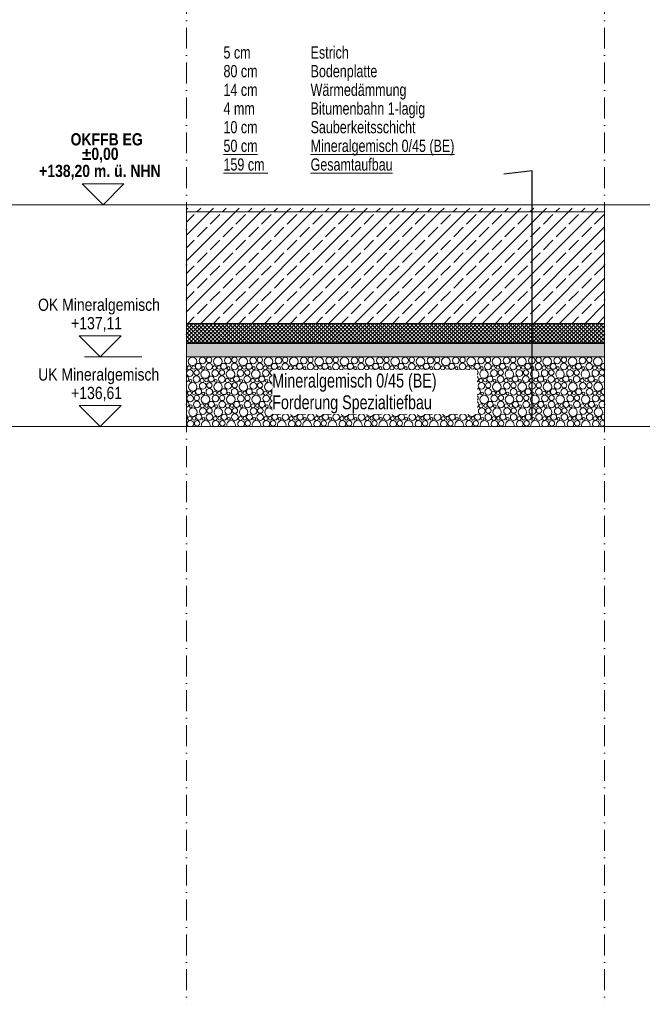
# Model space of a CAD drawing. Header units: metres. Extents: x -177922 to 5550634, y -507967 to 368279.
# Tile 120 of 125: x 5533269 to 5537737, y 354759 to 361820. Entities that reach past the tile are written whole.
import ezdxf

# ---------------------------------------------------------------- set-up
doc = ezdxf.new("R2010")
doc.units = ezdxf.units.M
doc.header["$LTSCALE"] = 0.05
doc.linetypes.add('Kanal', pattern=[5000, 3000, -1000, 0, -1000])
doc.linetypes.add('Wipeout_Contour', pattern=[20000, 0, -20000])
for name, color, linetype in [('A_1_Bauteilschraffuren', 7, 'Continuous'), ('A_1_Schraffuren', 7, 'Continuous'), ('A_4_Bemaßung_Höhen_100', 7, 'Continuous'), ('A_6_BE_Linien', 7, 'Continuous'), ('A_6_BE_Text', 7, 'Continuous')]:
    doc.layers.add(name, color=color, linetype=linetype)
doc.styles.add('ERSTELLTER_STIL_1', font='txt')
doc.styles.add('ERSTELLTER_STIL_6', font='txt')
doc.styles.add('ERSTELLTER_STIL_8', font='txt')
doc.dimstyles.new('ERSTELLTER_STIL__25', dxfattribs={"dimtxt": 0.18, "dimasz": 9.12, "dimexe": 0.18, "dimexo": 0.0625, "dimgap": 0, "dimtad": 0, "dimtih": 1, "dimtoh": 1, "dimdec": 4, "dimzin": 0, "dimdsep": 46, "dimcen": 0.09, "dimadec": 0, "dimazin": 0, "dimtfac": 1, "dimtdec": 4, "dimtmove": 0, "dimatfit": 3, "dimldrblk": 'ARROWHEAD_11', "dimfxl": 1, "dimtolj": 1, "dimtzin": 0, "dimarcsym": 0})

# ---------------------------------------------------------------- blocks, each defined once
blk = doc.blocks.new('*X160', base_point=(5769456.3, 360492.6))
at = {"layer": 'A_1_Schraffuren', "color": 253, "linetype": 'Continuous', "lineweight": 18}
for centre, radius in [((5534508.6, 359370), 30.6), ((5534551.1, 359334.5), 21.3), ((5534580.3, 359376.2), 23.9), ((5534627.8, 359333.4), 23.7), ((5534628.4, 359380.6), 19.2), ((5534690.4, 359370), 30.6), ((5534733, 359334.5), 21.3), ((5534762.2, 359376.2), 23.9), ((5534809.7, 359333.4), 23.7), ((5534810.2, 359380.6), 19.2), ((5534872.3, 359370), 30.6), ((5534914.8, 359334.5), 21.3), ((5534944, 359376.2), 23.9), ((5534991.6, 359333.4), 23.7), ((5534992.1, 359380.6), 19.2), ((5535054.1, 359370), 30.6), ((5535096.7, 359334.5), 21.3), ((5535125.9, 359376.2), 23.9), ((5535173.4, 359333.4), 23.7), ((5535173.9, 359380.6), 19.2), ((5535236, 359370), 30.6), ((5535278.5, 359334.5), 21.3), ((5535307.8, 359376.2), 23.9), ((5535355.3, 359333.4), 23.7), ((5535355.8, 359380.6), 19.2), ((5535417.8, 359370), 30.6), ((5535460.4, 359334.5), 21.3), ((5535489.6, 359376.2), 23.9), ((5535537.1, 359333.4), 23.7), ((5535537.6, 359380.6), 19.2), ((5535599.7, 359370), 30.6), ((5535642.2, 359334.5), 21.3), ((5535671.5, 359376.2), 23.9), ((5535719, 359333.4), 23.7), ((5535719.5, 359380.6), 19.2), ((5535781.5, 359370), 30.6), ((5535824.1, 359334.5), 21.3), ((5535853.3, 359376.2), 23.9), ((5535900.8, 359333.4), 23.7), ((5535901.3, 359380.6), 19.2), ((5535963.4, 359370), 30.6), ((5536005.9, 359334.5), 21.3), ((5536035.2, 359376.2), 23.9), ((5536082.7, 359333.4), 23.7), ((5536083.2, 359380.6), 19.2), ((5536145.2, 359370), 30.6), ((5536187.8, 359334.5), 21.3), ((5536217, 359376.2), 23.9), ((5536264.5, 359333.4), 23.7), ((5536265, 359380.6), 19.2), ((5536327.1, 359370), 30.6), ((5536369.6, 359334.5), 21.3), ((5536398.9, 359376.2), 23.9), ((5536446.4, 359333.4), 23.7), ((5536446.9, 359380.6), 19.2), ((5536508.9, 359370), 30.6), ((5536551.5, 359334.5), 21.3), ((5536580.7, 359376.2), 23.9), ((5536628.2, 359333.4), 23.7), ((5536628.7, 359380.6), 19.2), ((5536690.8, 359370), 30.6), ((5536733.4, 359334.5), 21.3), ((5536762.6, 359376.2), 23.9), ((5536810.1, 359333.4), 23.7), ((5536810.6, 359380.6), 19.2), ((5536872.7, 359370), 30.6), ((5536915.2, 359334.5), 21.3), ((5536944.4, 359376.2), 23.9), ((5536991.9, 359333.4), 23.7), ((5536992.5, 359380.6), 19.2), ((5537054.5, 359370), 30.6), ((5537097.1, 359334.5), 21.3), ((5537126.3, 359376.2), 23.9), ((5537173.8, 359333.4), 23.7), ((5537174.3, 359380.6), 19.2), ((5537236.4, 359370), 30.6), ((5537278.9, 359334.5), 21.3), ((5537308.1, 359376.2), 23.9), ((5537355.7, 359333.4), 23.7), ((5537356.2, 359380.6), 19.2), ((5537418.2, 359370), 30.6), ((5534490.3, 359285.2), 23.9), ((5534485.5, 359323.9), 14.3), ((5534517.4, 359325.7), 12.5), ((5534538.4, 359289.6), 19.2), ((5534600.4, 359279), 30.6), ((5534584.8, 359321.8), 10.3), ((5534672.2, 359285.2), 23.9), ((5534667.4, 359323.9), 14.3), ((5534699.3, 359325.7), 12.5), ((5534720.2, 359289.6), 19.2), ((5534782.3, 359279), 30.6), ((5534766.6, 359321.8), 10.3), ((5534854, 359285.2), 23.9), ((5534849.2, 359323.9), 14.3), ((5534881.1, 359325.7), 12.5), ((5534902.1, 359289.6), 19.2), ((5534964.1, 359279), 30.6), ((5534948.5, 359321.8), 10.3), ((5535035.9, 359285.2), 23.9), ((5535031.1, 359323.9), 14.3), ((5535063, 359325.7), 12.5), ((5535083.9, 359289.6), 19.2), ((5535146, 359279), 30.6), ((5535130.4, 359321.8), 10.3), ((5535217.8, 359285.2), 23.9), ((5535212.9, 359323.9), 14.3), ((5535244.8, 359325.7), 12.5), ((5535265.8, 359289.6), 19.2), ((5535327.8, 359279), 30.6), ((5535312.2, 359321.8), 10.3), ((5535399.6, 359285.2), 23.9), ((5535394.8, 359323.9), 14.3), ((5535426.7, 359325.7), 12.5), ((5535447.6, 359289.6), 19.2), ((5535509.7, 359279), 30.6), ((5535494.1, 359321.8), 10.3), ((5535581.5, 359285.2), 23.9), ((5535576.6, 359323.9), 14.3), ((5535608.5, 359325.7), 12.5), ((5535629.5, 359289.6), 19.2), ((5535691.5, 359279), 30.6), ((5535675.9, 359321.8), 10.3), ((5535763.3, 359285.2), 23.9), ((5535758.5, 359323.9), 14.3), ((5535790.4, 359325.7), 12.5), ((5535811.3, 359289.6), 19.2), ((5535873.4, 359279), 30.6), ((5535857.8, 359321.8), 10.3), ((5535945.2, 359285.2), 23.9), ((5535940.3, 359323.9), 14.3), ((5535972.3, 359325.7), 12.5), ((5535993.2, 359289.6), 19.2), ((5536055.2, 359279), 30.6), ((5536039.6, 359321.8), 10.3), ((5536127, 359285.2), 23.9), ((5536122.2, 359323.9), 14.3), ((5536154.1, 359325.7), 12.5), ((5536175, 359289.6), 19.2), ((5536237.1, 359279), 30.6), ((5536221.5, 359321.8), 10.3), ((5536308.9, 359285.2), 23.9), ((5536304, 359323.9), 14.3), ((5536336, 359325.7), 12.5), ((5536356.9, 359289.6), 19.2), ((5536418.9, 359279), 30.6), ((5536403.3, 359321.8), 10.3), ((5536490.7, 359285.2), 23.9), ((5536485.9, 359323.9), 14.3), ((5536517.8, 359325.7), 12.5), ((5536538.7, 359289.6), 19.2), ((5536600.8, 359279), 30.6), ((5536585.2, 359321.8), 10.3), ((5536672.6, 359285.2), 23.9), ((5536667.8, 359323.9), 14.3), ((5536699.7, 359325.7), 12.5), ((5536720.6, 359289.6), 19.2), ((5536782.7, 359279), 30.6), ((5536767, 359321.8), 10.3), ((5536854.4, 359285.2), 23.9), ((5536849.6, 359323.9), 14.3), ((5536881.5, 359325.7), 12.5), ((5536902.5, 359289.6), 19.2), ((5536964.5, 359279), 30.6), ((5536948.9, 359321.8), 10.3), ((5537036.3, 359285.2), 23.9), ((5537031.5, 359323.9), 14.3), ((5537063.4, 359325.7), 12.5), ((5537084.3, 359289.6), 19.2), ((5537146.4, 359279), 30.6), ((5537130.7, 359321.8), 10.3), ((5537218.1, 359285.2), 23.9), ((5537213.3, 359323.9), 14.3), ((5537245.2, 359325.7), 12.5), ((5537266.2, 359289.6), 19.2), ((5537328.2, 359279), 30.6), ((5537312.6, 359321.8), 10.3), ((5537400, 359285.2), 23.9), ((5537395.2, 359323.9), 14.3), ((5537427.1, 359325.7), 12.5), ((5534510.4, 359188), 30.6), ((5534494.8, 359230.8), 10.3), ((5534537.8, 359242.4), 23.7), ((5534582.2, 359194.2), 23.9), ((5534577.4, 359232.9), 14.3), ((5534609.3, 359234.7), 12.5), ((5534630.2, 359198.6), 19.2), ((5534643, 359243.5), 21.3), ((5534692.3, 359188), 30.6), ((5534676.6, 359230.8), 10.3), ((5534719.7, 359242.4), 23.7), ((5534764, 359194.2), 23.9), ((5534759.2, 359232.9), 14.3), ((5534791.1, 359234.7), 12.5), ((5534812.1, 359198.6), 19.2), ((5534824.8, 359243.5), 21.3), ((5534874.1, 359188), 30.6), ((5534858.5, 359230.8), 10.3), ((5534901.6, 359242.4), 23.7), ((5534945.9, 359194.2), 23.9), ((5534941.1, 359232.9), 14.3), ((5534973, 359234.7), 12.5), ((5534993.9, 359198.6), 19.2), ((5535006.7, 359243.5), 21.3), ((5535056, 359188), 30.6), ((5535040.4, 359230.8), 10.3), ((5535083.4, 359242.4), 23.7), ((5535127.8, 359194.2), 23.9), ((5535122.9, 359232.9), 14.3), ((5535154.8, 359234.7), 12.5), ((5535175.8, 359198.6), 19.2), ((5535188.5, 359243.5), 21.3), ((5535237.8, 359188), 30.6), ((5535222.2, 359230.8), 10.3), ((5535265.3, 359242.4), 23.7), ((5535309.6, 359194.2), 23.9), ((5535304.8, 359232.9), 14.3), ((5535336.7, 359234.7), 12.5), ((5535357.6, 359198.6), 19.2), ((5535370.4, 359243.5), 21.3), ((5535419.7, 359188), 30.6), ((5535404.1, 359230.8), 10.3), ((5535447.1, 359242.4), 23.7), ((5535491.5, 359194.2), 23.9), ((5535486.6, 359232.9), 14.3), ((5535518.5, 359234.7), 12.5), ((5535539.5, 359198.6), 19.2), ((5535552.2, 359243.5), 21.3), ((5535601.5, 359188), 30.6), ((5535585.9, 359230.8), 10.3), ((5535629, 359242.4), 23.7), ((5535673.3, 359194.2), 23.9), ((5535668.5, 359232.9), 14.3), ((5535700.4, 359234.7), 12.5), ((5535721.3, 359198.6), 19.2), ((5535734.1, 359243.5), 21.3), ((5535783.4, 359188), 30.6), ((5535767.8, 359230.8), 10.3), ((5535810.8, 359242.4), 23.7), ((5535855.2, 359194.2), 23.9), ((5535850.3, 359232.9), 14.3), ((5535882.3, 359234.7), 12.5), ((5535903.2, 359198.6), 19.2), ((5535915.9, 359243.5), 21.3), ((5535965.2, 359188), 30.6), ((5535949.6, 359230.8), 10.3), ((5535992.7, 359242.4), 23.7), ((5536037, 359194.2), 23.9), ((5536032.2, 359232.9), 14.3), ((5536064.1, 359234.7), 12.5), ((5536085, 359198.6), 19.2), ((5536097.8, 359243.5), 21.3), ((5536147.1, 359188), 30.6), ((5536131.5, 359230.8), 10.3), ((5536174.5, 359242.4), 23.7), ((5536218.9, 359194.2), 23.9), ((5536214, 359232.9), 14.3), ((5536246, 359234.7), 12.5), ((5536266.9, 359198.6), 19.2), ((5536279.6, 359243.5), 21.3), ((5536328.9, 359188), 30.6), ((5536313.3, 359230.8), 10.3), ((5536356.4, 359242.4), 23.7), ((5536400.7, 359194.2), 23.9), ((5536395.9, 359232.9), 14.3), ((5536427.8, 359234.7), 12.5), ((5536448.7, 359198.6), 19.2), ((5536461.5, 359243.5), 21.3), ((5536510.8, 359188), 30.6), ((5536495.2, 359230.8), 10.3), ((5536538.2, 359242.4), 23.7), ((5536582.6, 359194.2), 23.9), ((5536577.8, 359232.9), 14.3), ((5536609.7, 359234.7), 12.5), ((5536630.6, 359198.6), 19.2), ((5536643.4, 359243.5), 21.3), ((5536692.7, 359188), 30.6), ((5536677, 359230.8), 10.3), ((5536720.1, 359242.4), 23.7), ((5536764.4, 359194.2), 23.9), ((5536759.6, 359232.9), 14.3), ((5536791.5, 359234.7), 12.5), ((5536812.5, 359198.6), 19.2), ((5536825.2, 359243.5), 21.3), ((5536874.5, 359188), 30.6), ((5536858.9, 359230.8), 10.3), ((5536901.9, 359242.4), 23.7), ((5536946.3, 359194.2), 23.9), ((5536941.5, 359232.9), 14.3), ((5536973.4, 359234.7), 12.5), ((5536994.3, 359198.6), 19.2), ((5537007.1, 359243.5), 21.3), ((5537056.4, 359188), 30.6), ((5537040.7, 359230.8), 10.3), ((5537083.8, 359242.4), 23.7), ((5537128.1, 359194.2), 23.9), ((5537123.3, 359232.9), 14.3), ((5537155.2, 359234.7), 12.5), ((5537176.2, 359198.6), 19.2), ((5537188.9, 359243.5), 21.3), ((5537238.2, 359188), 30.6), ((5537222.6, 359230.8), 10.3), ((5537265.7, 359242.4), 23.7), ((5537310, 359194.2), 23.9), ((5537305.2, 359232.9), 14.3), ((5537337.1, 359234.7), 12.5), ((5537358, 359198.6), 19.2), ((5537370.8, 359243.5), 21.3), ((5537420.1, 359188), 30.6), ((5537404.5, 359230.8), 10.3), ((5534487.4, 359141.9), 14.3), ((5534519.3, 359143.7), 12.5), ((5534553, 359152.5), 21.3), ((5534586.6, 359139.8), 10.3), ((5534629.7, 359151.4), 23.7), ((5534669.2, 359141.9), 14.3), ((5534701.1, 359143.7), 12.5), ((5534734.8, 359152.5), 21.3), ((5534768.5, 359139.8), 10.3), ((5534811.6, 359151.4), 23.7), ((5534851.1, 359141.9), 14.3), ((5534883, 359143.7), 12.5), ((5534916.7, 359152.5), 21.3), ((5534950.4, 359139.8), 10.3), ((5534993.4, 359151.4), 23.7), ((5535032.9, 359141.9), 14.3), ((5535064.8, 359143.7), 12.5), ((5535098.5, 359152.5), 21.3), ((5535132.2, 359139.8), 10.3), ((5535175.3, 359151.4), 23.7), ((5535214.8, 359141.9), 14.3), ((5535246.7, 359143.7), 12.5), ((5535280.4, 359152.5), 21.3), ((5535314.1, 359139.8), 10.3), ((5535357.1, 359151.4), 23.7), ((5535396.6, 359141.9), 14.3), ((5535428.5, 359143.7), 12.5), ((5535462.2, 359152.5), 21.3), ((5535495.9, 359139.8), 10.3), ((5535539, 359151.4), 23.7), ((5535578.5, 359141.9), 14.3), ((5535610.4, 359143.7), 12.5), ((5535644.1, 359152.5), 21.3), ((5535677.8, 359139.8), 10.3), ((5535720.8, 359151.4), 23.7), ((5535760.3, 359141.9), 14.3), ((5535792.3, 359143.7), 12.5), ((5535825.9, 359152.5), 21.3), ((5535859.6, 359139.8), 10.3), ((5535902.7, 359151.4), 23.7), ((5535942.2, 359141.9), 14.3), ((5535974.1, 359143.7), 12.5), ((5536007.8, 359152.5), 21.3), ((5536041.5, 359139.8), 10.3), ((5536084.5, 359151.4), 23.7), ((5536124, 359141.9), 14.3), ((5536156, 359143.7), 12.5), ((5536189.6, 359152.5), 21.3), ((5536223.3, 359139.8), 10.3), ((5536266.4, 359151.4), 23.7), ((5536305.9, 359141.9), 14.3), ((5536337.8, 359143.7), 12.5), ((5536371.5, 359152.5), 21.3), ((5536405.2, 359139.8), 10.3), ((5536448.2, 359151.4), 23.7), ((5536487.8, 359141.9), 14.3), ((5536519.7, 359143.7), 12.5), ((5536553.4, 359152.5), 21.3), ((5536587, 359139.8), 10.3), ((5536630.1, 359151.4), 23.7), ((5536669.6, 359141.9), 14.3), ((5536701.5, 359143.7), 12.5), ((5536735.2, 359152.5), 21.3), ((5536768.9, 359139.8), 10.3), ((5536811.9, 359151.4), 23.7), ((5536851.5, 359141.9), 14.3), ((5536883.4, 359143.7), 12.5), ((5536917.1, 359152.5), 21.3), ((5536950.7, 359139.8), 10.3), ((5536993.8, 359151.4), 23.7), ((5537033.3, 359141.9), 14.3), ((5537065.2, 359143.7), 12.5), ((5537098.9, 359152.5), 21.3), ((5537132.6, 359139.8), 10.3), ((5537175.7, 359151.4), 23.7), ((5537215.2, 359141.9), 14.3), ((5537247.1, 359143.7), 12.5), ((5537280.8, 359152.5), 21.3), ((5537314.5, 359139.8), 10.3), ((5537357.5, 359151.4), 23.7), ((5537397, 359141.9), 14.3), ((5537428.9, 359143.7), 12.5), ((5534492.2, 359103.2), 23.9), ((5534539.7, 359060.4), 23.7), ((5534540.2, 359107.6), 19.2), ((5534579.2, 359050.9), 14.3), ((5534602.3, 359097), 30.6), ((5534611.1, 359052.7), 12.5), ((5534644.8, 359061.5), 21.3), ((5534674, 359103.2), 23.9), ((5534721.6, 359060.4), 23.7), ((5534722.1, 359107.6), 19.2), ((5534761.1, 359050.9), 14.3), ((5534784.1, 359097), 30.6), ((5534793, 359052.7), 12.5), ((5534826.7, 359061.5), 21.3), ((5534855.9, 359103.2), 23.9), ((5534903.4, 359060.4), 23.7), ((5534903.9, 359107.6), 19.2), ((5534942.9, 359050.9), 14.3), ((5534966, 359097), 30.6), ((5534974.8, 359052.7), 12.5), ((5535008.5, 359061.5), 21.3), ((5535037.8, 359103.2), 23.9), ((5535085.3, 359060.4), 23.7), ((5535085.8, 359107.6), 19.2), ((5535124.8, 359050.9), 14.3), ((5535147.8, 359097), 30.6), ((5535156.7, 359052.7), 12.5), ((5535190.4, 359061.5), 21.3), ((5535219.6, 359103.2), 23.9), ((5535267.1, 359060.4), 23.7), ((5535267.6, 359107.6), 19.2), ((5535306.6, 359050.9), 14.3), ((5535329.7, 359097), 30.6), ((5535338.5, 359052.7), 12.5), ((5535372.2, 359061.5), 21.3), ((5535401.5, 359103.2), 23.9), ((5535449, 359060.4), 23.7), ((5535449.5, 359107.6), 19.2), ((5535488.5, 359050.9), 14.3), ((5535511.5, 359097), 30.6), ((5535520.4, 359052.7), 12.5), ((5535554.1, 359061.5), 21.3), ((5535583.3, 359103.2), 23.9), ((5535630.8, 359060.4), 23.7), ((5535631.3, 359107.6), 19.2), ((5535670.3, 359050.9), 14.3), ((5535693.4, 359097), 30.6), ((5535702.3, 359052.7), 12.5), ((5535735.9, 359061.5), 21.3), ((5535765.2, 359103.2), 23.9), ((5535812.7, 359060.4), 23.7), ((5535813.2, 359107.6), 19.2), ((5535852.2, 359050.9), 14.3), ((5535875.2, 359097), 30.6), ((5535884.1, 359052.7), 12.5), ((5535917.8, 359061.5), 21.3), ((5535947, 359103.2), 23.9), ((5535994.5, 359060.4), 23.7), ((5535995, 359107.6), 19.2), ((5536034, 359050.9), 14.3), ((5536057.1, 359097), 30.6), ((5536066, 359052.7), 12.5), ((5536099.6, 359061.5), 21.3), ((5536128.9, 359103.2), 23.9), ((5536176.4, 359060.4), 23.7), ((5536176.9, 359107.6), 19.2), ((5536215.9, 359050.9), 14.3), ((5536238.9, 359097), 30.6), ((5536247.8, 359052.7), 12.5), ((5536281.5, 359061.5), 21.3), ((5536310.7, 359103.2), 23.9), ((5536358.2, 359060.4), 23.7), ((5536358.7, 359107.6), 19.2), ((5536397.8, 359050.9), 14.3), ((5536420.8, 359097), 30.6), ((5536429.7, 359052.7), 12.5), ((5536463.4, 359061.5), 21.3), ((5536492.6, 359103.2), 23.9), ((5536540.1, 359060.4), 23.7), ((5536540.6, 359107.6), 19.2), ((5536579.6, 359050.9), 14.3), ((5536602.7, 359097), 30.6), ((5536611.5, 359052.7), 12.5), ((5536645.2, 359061.5), 21.3), ((5536674.4, 359103.2), 23.9), ((5536721.9, 359060.4), 23.7), ((5536722.5, 359107.6), 19.2), ((5536761.5, 359050.9), 14.3), ((5536784.5, 359097), 30.6), ((5536793.4, 359052.7), 12.5), ((5536827.1, 359061.5), 21.3), ((5536856.3, 359103.2), 23.9), ((5536903.8, 359060.4), 23.7), ((5536904.3, 359107.6), 19.2), ((5536943.3, 359050.9), 14.3), ((5536966.4, 359097), 30.6), ((5536975.2, 359052.7), 12.5), ((5537008.9, 359061.5), 21.3), ((5537038.1, 359103.2), 23.9), ((5537085.7, 359060.4), 23.7), ((5537086.2, 359107.6), 19.2), ((5537125.2, 359050.9), 14.3), ((5537148.2, 359097), 30.6), ((5537157.1, 359052.7), 12.5), ((5537190.8, 359061.5), 21.3), ((5537220, 359103.2), 23.9), ((5537267.5, 359060.4), 23.7), ((5537268, 359107.6), 19.2), ((5537307, 359050.9), 14.3), ((5537330.1, 359097), 30.6), ((5537338.9, 359052.7), 12.5), ((5537372.6, 359061.5), 21.3), ((5537401.9, 359103.2), 23.9), ((5534512.3, 359006), 30.6), ((5534496.6, 359048.8), 10.3), ((5534554.8, 358970.5), 21.3), ((5534584, 359012.2), 23.9), ((5534631.6, 358969.5), 23.7), ((5534632.1, 359016.6), 19.2), ((5534694.1, 359006), 30.6), ((5534678.5, 359048.8), 10.3), ((5534736.7, 358970.5), 21.3), ((5534765.9, 359012.2), 23.9), ((5534813.4, 358969.5), 23.7), ((5534813.9, 359016.6), 19.2), ((5534876, 359006), 30.6), ((5534860.4, 359048.8), 10.3), ((5534918.5, 358970.5), 21.3), ((5534947.8, 359012.2), 23.9), ((5534995.3, 358969.5), 23.7), ((5534995.8, 359016.6), 19.2), ((5535057.8, 359006), 30.6), ((5535042.2, 359048.8), 10.3), ((5535100.4, 358970.5), 21.3), ((5535129.6, 359012.2), 23.9), ((5535177.1, 358969.5), 23.7), ((5535177.6, 359016.6), 19.2), ((5535239.7, 359006), 30.6), ((5535224.1, 359048.8), 10.3), ((5535282.2, 358970.5), 21.3), ((5535311.5, 359012.2), 23.9), ((5535359, 358969.5), 23.7), ((5535359.5, 359016.6), 19.2), ((5535421.5, 359006), 30.6), ((5535405.9, 359048.8), 10.3), ((5535464.1, 358970.5), 21.3), ((5535493.3, 359012.2), 23.9), ((5535540.8, 358969.5), 23.7), ((5535541.3, 359016.6), 19.2), ((5535603.4, 359006), 30.6), ((5535587.8, 359048.8), 10.3), ((5535645.9, 358970.5), 21.3), ((5535675.2, 359012.2), 23.9), ((5535722.7, 358969.5), 23.7), ((5535723.2, 359016.6), 19.2), ((5535785.2, 359006), 30.6), ((5535769.6, 359048.8), 10.3), ((5535827.8, 358970.5), 21.3), ((5535857, 359012.2), 23.9), ((5535904.5, 358969.5), 23.7), ((5535905, 359016.6), 19.2), ((5535967.1, 359006), 30.6), ((5535951.5, 359048.8), 10.3), ((5536009.6, 358970.5), 21.3), ((5536038.9, 359012.2), 23.9), ((5536086.4, 358969.5), 23.7), ((5536086.9, 359016.6), 19.2), ((5536148.9, 359006), 30.6), ((5536133.3, 359048.8), 10.3), ((5536191.5, 358970.5), 21.3), ((5536220.7, 359012.2), 23.9), ((5536268.2, 358969.5), 23.7), ((5536268.7, 359016.6), 19.2), ((5536330.8, 359006), 30.6), ((5536315.2, 359048.8), 10.3), ((5536373.4, 358970.5), 21.3), ((5536402.6, 359012.2), 23.9), ((5536450.1, 358969.5), 23.7), ((5536450.6, 359016.6), 19.2), ((5536512.7, 359006), 30.6), ((5536497, 359048.8), 10.3), ((5536555.2, 358970.5), 21.3), ((5536584.4, 359012.2), 23.9), ((5536631.9, 358969.5), 23.7), ((5536632.5, 359016.6), 19.2), ((5536694.5, 359006), 30.6), ((5536678.9, 359048.8), 10.3), ((5536737.1, 358970.5), 21.3), ((5536766.3, 359012.2), 23.9), ((5536813.8, 358969.5), 23.7), ((5536814.3, 359016.6), 19.2), ((5536876.4, 359006), 30.6), ((5536860.7, 359048.8), 10.3), ((5536918.9, 358970.5), 21.3), ((5536948.1, 359012.2), 23.9), ((5536995.7, 358969.5), 23.7), ((5536996.2, 359016.6), 19.2), ((5537058.2, 359006), 30.6), ((5537042.6, 359048.8), 10.3), ((5537100.8, 358970.5), 21.3), ((5537130, 359012.2), 23.9), ((5537177.5, 358969.5), 23.7), ((5537178, 359016.6), 19.2), ((5537240.1, 359006), 30.6), ((5537224.5, 359048.8), 10.3), ((5537282.6, 358970.5), 21.3), ((5537311.9, 359012.2), 23.9), ((5537359.4, 358969.5), 23.7), ((5537359.9, 359016.6), 19.2), ((5537421.9, 359006), 30.6), ((5537406.3, 359048.8), 10.3), ((5534489.2, 358959.9), 14.3), ((5534521.1, 358961.7), 12.5), ((5534542.1, 358925.6), 19.2), ((5534588.5, 358957.8), 10.3), ((5534671.1, 358959.9), 14.3), ((5534703, 358961.7), 12.5), ((5534723.9, 358925.6), 19.2), ((5534770.4, 358957.8), 10.3), ((5534852.9, 358959.9), 14.3), ((5534884.8, 358961.7), 12.5), ((5534905.8, 358925.6), 19.2), ((5534952.2, 358957.8), 10.3), ((5535034.8, 358959.9), 14.3), ((5535066.7, 358961.7), 12.5), ((5535087.6, 358925.6), 19.2), ((5535134.1, 358957.8), 10.3), ((5535216.6, 358959.9), 14.3), ((5535248.5, 358961.7), 12.5), ((5535269.5, 358925.6), 19.2), ((5535315.9, 358957.8), 10.3), ((5535398.5, 358959.9), 14.3), ((5535430.4, 358961.7), 12.5), ((5535451.3, 358925.6), 19.2), ((5535497.8, 358957.8), 10.3), ((5535580.3, 358959.9), 14.3), ((5535612.3, 358961.7), 12.5), ((5535633.2, 358925.6), 19.2), ((5535679.6, 358957.8), 10.3), ((5535762.2, 358959.9), 14.3), ((5535794.1, 358961.7), 12.5), ((5535815, 358925.6), 19.2), ((5535861.5, 358957.8), 10.3), ((5535944, 358959.9), 14.3), ((5535976, 358961.7), 12.5), ((5535996.9, 358925.6), 19.2), ((5536043.3, 358957.8), 10.3), ((5536125.9, 358959.9), 14.3), ((5536157.8, 358961.7), 12.5), ((5536178.7, 358925.6), 19.2), ((5536225.2, 358957.8), 10.3), ((5536307.8, 358959.9), 14.3), ((5536339.7, 358961.7), 12.5), ((5536360.6, 358925.6), 19.2), ((5536407, 358957.8), 10.3), ((5536489.6, 358959.9), 14.3), ((5536521.5, 358961.7), 12.5), ((5536542.5, 358925.6), 19.2), ((5536588.9, 358957.8), 10.3), ((5536671.5, 358959.9), 14.3), ((5536703.4, 358961.7), 12.5), ((5536724.3, 358925.6), 19.2), ((5536770.7, 358957.8), 10.3), ((5536853.3, 358959.9), 14.3), ((5536885.2, 358961.7), 12.5), ((5536906.2, 358925.6), 19.2), ((5536952.6, 358957.8), 10.3), ((5537035.2, 358959.9), 14.3), ((5537067.1, 358961.7), 12.5), ((5537088, 358925.6), 19.2), ((5537134.5, 358957.8), 10.3), ((5537217, 358959.9), 14.3), ((5537248.9, 358961.7), 12.5), ((5537269.9, 358925.6), 19.2), ((5537316.3, 358957.8), 10.3), ((5537398.9, 358959.9), 14.3), ((5537430.8, 358961.7), 12.5)]:
    blk.add_circle(centre, radius, dxfattribs=at)
for centre, radius, start, end in [((5534446, 359333.4), 23.7, 328.07625, 31.92375), ((5534492.9, 359412.8), 10.3, 243.40438, 296.59562), ((5534536, 359424.4), 23.7, 241.92428, 298.07572), ((5534575.5, 359414.9), 14.3, 232.34616, 307.65384), ((5534674.8, 359412.8), 10.3, 243.40438, 296.59562), ((5534717.8, 359424.4), 23.7, 241.92428, 298.07572), ((5534757.4, 359414.9), 14.3, 232.34616, 307.65384), ((5534856.6, 359412.8), 10.3, 243.40438, 296.59562), ((5534899.7, 359424.4), 23.7, 241.92428, 298.07572), ((5534939.2, 359414.9), 14.3, 232.34616, 307.65384), ((5535038.5, 359412.8), 10.3, 243.40438, 296.59562), ((5535081.6, 359424.4), 23.7, 241.92428, 298.07572), ((5535121.1, 359414.9), 14.3, 232.34616, 307.65384), ((5535220.4, 359412.8), 10.3, 243.40438, 296.59562), ((5535263.4, 359424.4), 23.7, 241.92428, 298.07572), ((5535302.9, 359414.9), 14.3, 232.34616, 307.65384), ((5535402.2, 359412.8), 10.3, 243.40438, 296.59562), ((5535445.3, 359424.4), 23.7, 241.92428, 298.07572), ((5535484.8, 359414.9), 14.3, 232.34616, 307.65384), ((5535584.1, 359412.8), 10.3, 243.40438, 296.59562), ((5535627.1, 359424.4), 23.7, 241.92428, 298.07572), ((5535666.6, 359414.9), 14.3, 232.34616, 307.65384), ((5535765.9, 359412.8), 10.3, 243.40438, 296.59562), ((5535809, 359424.4), 23.7, 241.92428, 298.07572), ((5535848.5, 359414.9), 14.3, 232.34616, 307.65384), ((5535947.8, 359412.8), 10.3, 243.40438, 296.59562), ((5535990.8, 359424.4), 23.7, 241.92428, 298.07572), ((5536030.3, 359414.9), 14.3, 232.34616, 307.65384), ((5536129.6, 359412.8), 10.3, 243.40438, 296.59562), ((5536172.7, 359424.4), 23.7, 241.92428, 298.07572), ((5536212.2, 359414.9), 14.3, 232.34616, 307.65384), ((5536311.5, 359412.8), 10.3, 243.40438, 296.59562), ((5536354.5, 359424.4), 23.7, 241.92428, 298.07572), ((5536394, 359414.9), 14.3, 232.34616, 307.65384), ((5536493.3, 359412.8), 10.3, 243.40438, 296.59562), ((5536536.4, 359424.4), 23.7, 241.92428, 298.07572), ((5536575.9, 359414.9), 14.3, 232.34616, 307.65384), ((5536675.2, 359412.8), 10.3, 243.40438, 296.59562), ((5536718.2, 359424.4), 23.7, 241.92428, 298.07572), ((5536757.8, 359414.9), 14.3, 232.34616, 307.65384), ((5536857, 359412.8), 10.3, 243.40438, 296.59562), ((5536900.1, 359424.4), 23.7, 241.92428, 298.07572), ((5536939.6, 359414.9), 14.3, 232.34616, 307.65384), ((5537038.9, 359412.8), 10.3, 243.40438, 296.59562), ((5537081.9, 359424.4), 23.7, 241.92428, 298.07572), ((5537121.5, 359414.9), 14.3, 232.34616, 307.65384), ((5537220.7, 359412.8), 10.3, 243.40438, 296.59562), ((5537263.8, 359424.4), 23.7, 241.92428, 298.07572), ((5537303.3, 359414.9), 14.3, 232.34616, 307.65384), ((5537402.6, 359412.8), 10.3, 243.40438, 296.59562), ((5537445.7, 359424.4), 23.7, 241.92428, 298.07572), ((5537460.8, 359334.5), 21.3, 75.57395, 284.42605), ((5537448, 359289.6), 19.2, 19.72465, 340.27535), ((5534461.1, 359243.5), 21.3, 283.48525, 76.51475), ((5534448.4, 359198.6), 19.2, 337.4652, 22.5348), ((5537447.5, 359242.4), 23.7, 38.30567, 321.69433), ((5534447.8, 359151.4), 23.7, 320.38823, 39.61177), ((5537462.6, 359152.5), 21.3, 80.67713, 279.32287), ((5534463, 359061.5), 21.3, 278.39881, 81.60119), ((5537449.4, 359060.4), 23.7, 45.06172, 314.93828), ((5537449.9, 359107.6), 19.2, 32.36441, 327.63559), ((5534450.2, 359016.6), 19.2, 325.78997, 34.21003), ((5537464.5, 358970.5), 21.3, 85.70652, 274.29348), ((5534449.7, 358969.5), 23.7, 313.78959, 46.21041), ((5534494, 358921.2), 23.9, 312.25665, 227.74335), ((5534604.1, 358915), 30.6, 338.07979, 201.92021), ((5534675.9, 358921.2), 23.9, 312.25665, 227.74335), ((5534786, 358915), 30.6, 338.07979, 201.92021), ((5534857.8, 358921.2), 23.9, 312.25665, 227.74335), ((5534967.8, 358915), 30.6, 338.07979, 201.92021), ((5535039.6, 358921.2), 23.9, 312.25665, 227.74335), ((5535149.7, 358915), 30.6, 338.07979, 201.92021), ((5535221.5, 358921.2), 23.9, 312.25665, 227.74335), ((5535331.5, 358915), 30.6, 338.07979, 201.92021), ((5535403.3, 358921.2), 23.9, 312.25665, 227.74335), ((5535513.4, 358915), 30.6, 338.07979, 201.92021), ((5535585.2, 358921.2), 23.9, 312.25665, 227.74335), ((5535695.2, 358915), 30.6, 338.07979, 201.92021), ((5535767, 358921.2), 23.9, 312.25665, 227.74335), ((5535877.1, 358915), 30.6, 338.07979, 201.92021), ((5535948.9, 358921.2), 23.9, 312.25665, 227.74335), ((5536058.9, 358915), 30.6, 338.07979, 201.92021), ((5536130.7, 358921.2), 23.9, 312.25665, 227.74335), ((5536240.8, 358915), 30.6, 338.07979, 201.92021), ((5536312.6, 358921.2), 23.9, 312.25665, 227.74335), ((5536422.7, 358915), 30.6, 338.07979, 201.92021), ((5536494.4, 358921.2), 23.9, 312.25665, 227.74335), ((5536604.5, 358915), 30.6, 338.07979, 201.92021), ((5536676.3, 358921.2), 23.9, 312.25665, 227.74335), ((5536786.4, 358915), 30.6, 338.07979, 201.92021), ((5536858.1, 358921.2), 23.9, 312.25665, 227.74335), ((5536968.2, 358915), 30.6, 338.07979, 201.92021), ((5537040, 358921.2), 23.9, 312.25665, 227.74335), ((5537150.1, 358915), 30.6, 338.07979, 201.92021), ((5537221.9, 358921.2), 23.9, 312.25665, 227.74335), ((5537331.9, 358915), 30.6, 338.07979, 201.92021), ((5537403.7, 358921.2), 23.9, 312.25665, 227.74335), ((5537451.7, 358925.6), 19.2, 41.58293, 318.41707)]:
    blk.add_arc(centre, radius, start, end, dxfattribs=at)
blk = doc.blocks.new('ARROWHEAD_11')
at = {"color": 0, "linetype": 'Continuous', "lineweight": 0}
blk.add_line((0, 0), (-1, 0), dxfattribs=at)
at = {"color": 0, "linetype": 'Continuous', "lineweight": 0, "const_width": 0.25, "flags": 128}
blk.add_lwpolyline([(-0.125, 0, 1), (0.125, 0, 1)], format="xyb", close=True, dxfattribs=at)

msp = doc.modelspace()

# ---------------------------------------------------------------- hatches: boundary and pattern name
at = {"layer": 'A_1_Bauteilschraffuren', "linetype": 'Continuous', "lineweight": 18}
h = msp.add_hatch(dxfattribs=at)
h.set_pattern_fill('Beton__unbewehrt_000a', color=251, style=0, pattern_type=2)
h.set_pattern_definition([(45, (5769456.34, 360492.57), (-91.92388, 91.92388), [97.5, -32.5]), (45, (5769456.34, 360584.5), (-91.92388, 91.92388), [97.5, -32.5])])
h.paths.add_polyline_path([(5537466.069, 360492.57), (5537466.069, 360442.57), (5534466.069, 360442.57), (5534466.069, 360492.57)])
h = msp.add_hatch(dxfattribs=at)
h.set_pattern_fill('Beton__Stahlbeton_000a', color=251, style=0, pattern_type=2)
h.set_pattern_definition([(45, (5769456.34, 360492.57), (-91.92388, 91.92388), []), (45, (5769410.38, 360538.53), (-91.92388, 91.92388), [97.5, -32.5])])
h.paths.add_polyline_path([(5534466.069, 359642.57), (5534466.069, 360442.57), (5537466.069, 360442.57), (5537466.069, 359642.57)])
h = msp.add_hatch(dxfattribs=at)
h.set_pattern_fill('Dämmung__hart_2_000a', color=251, style=0, pattern_type=2)
h.set_pattern_definition([(225, (5536169.273, 359572.57), (-14.14214, 14.14214), []), (315, (5536169.273, 359572.57), (14.14214, 14.14214), [])])
h.paths.add_polyline_path([(5537466.069, 359642.57), (5537466.069, 359502.57), (5534466.069, 359502.57), (5534466.069, 359642.57)])

# ---------------------------------------------------------------- linework, layer by layer
at = {"color": 1, "linetype": 'Continuous', "lineweight": 18}
msp.add_line((5509839.143, 360492.57), (5550633.924, 360492.57), dxfattribs=at)
at = {"layer": 'A_1_Bauteilschraffuren', "color": 7, "linetype": 'Continuous', "lineweight": 18, "flags": 128}
for points in [[(5537466.069, 360492.57), (5537466.069, 360442.57), (5534466.069, 360442.57), (5534466.069, 360492.57)], [(5534466.069, 359642.57), (5534466.069, 360442.57), (5537466.069, 360442.57), (5537466.069, 359642.57)], [(5537466.069, 359642.57), (5537466.069, 359502.57), (5534466.069, 359502.57), (5534466.069, 359642.57)]]:
    msp.add_lwpolyline(points, close=True, dxfattribs=at)
at = {"layer": 'A_4_Bemaßung_Höhen_100', "color": 1, "linetype": 'Continuous', "lineweight": 18}
for p, q in [((5533866.959, 360492.57), (5533716.959, 360642.57)), ((5533716.959, 360642.57), (5534016.959, 360642.57)), ((5534016.959, 360642.57), (5533866.959, 360492.57)), ((5533866.959, 360492.57), (5533754.459, 360492.57)), ((5533866.959, 360492.57), (5534166.959, 360492.57))]:
    msp.add_line(p, q, dxfattribs=at)
at = {"layer": 'A_4_Bemaßung_Höhen_100', "color": 7, "linetype": 'Continuous', "lineweight": 18}
for p, q in [((5533846.551, 359403.57), (5533696.551, 359553.57)), ((5533696.551, 359553.57), (5533996.551, 359553.57)), ((5533996.551, 359553.57), (5533846.551, 359403.57)), ((5533846.551, 359403.57), (5533734.051, 359403.57)), ((5533846.551, 359403.57), (5534146.551, 359403.57)), ((5533846.551, 358903.57), (5533696.551, 359053.57)), ((5533696.551, 359053.57), (5533996.551, 359053.57)), ((5533996.551, 359053.57), (5533846.551, 358903.57)), ((5533846.551, 358903.57), (5533734.051, 358903.57)), ((5533846.551, 358903.57), (5534146.551, 358903.57))]:
    msp.add_line(p, q, dxfattribs=at)
at = {"layer": 'A_6_BE_Linien', "color": 1, "linetype": 'Continuous', "lineweight": 18}
msp.add_lwpolyline([(5466078.286, 358903.57), (5550633.924, 358903.57)], dxfattribs=at)

# ---------------------------------------------------------------- texts
at = {"layer": 'A_4_Bemaßung_Höhen_100', "color": 1, "lineweight": 18, "char_height": 87.5, "attachment_point": 7, "style": 'ERSTELLTER_STIL_6'}
for s, insert in [('\\A1;{\\pql;\\fSwis721 Cn BT|b1|i0|c0|p0;\\W1.000000;OKFFB EG}', (5533634.252, 360917.57)), ('\\A1;{\\pql;\\fSwis721 Cn BT|b1|i0|c0|p0;\\W1.000000;±0,00}', (5533716.283, 360795.07)), ('\\A1;{\\pql;\\fSwis721 Cn BT|b1|i0|c0|p0;\\W1.000000;+138,20 m. ü. NHN}', (5533408.551, 360672.57))]:
    msp.add_mtext(s, dxfattribs=dict(at, insert=insert))
at = {"layer": 'A_4_Bemaßung_Höhen_100', "color": 7, "lineweight": 18, "char_height": 87.5, "attachment_point": 7, "style": 'ERSTELLTER_STIL_1'}
for s, insert in [('\\A1;{\\pql;\\fSwis721 Cn BT|b0|i0|c0|p0;\\W1.000000;OK Mineralgemisch }', (5533400.874, 359706.07)), ('\\A1;{\\pql;\\fSwis721 Cn BT|b0|i0|c0|p0;\\W1.000000;+137,11}', (5533638.112, 359583.57)), ('\\A1;{\\pql;\\fSwis721 Cn BT|b0|i0|c0|p0;\\W1.000000;+136,61}', (5533638.112, 359083.57))]:
    msp.add_mtext(s, dxfattribs=dict(at, insert=insert))
at = {"layer": 'A_6_BE_Linien', "color": 7, "linetype": 'Continuous', "lineweight": 18, "insert": (5534731.615, 360736.867), "char_height": 87.5, "attachment_point": 7, "line_spacing_factor": 0.918119, "style": 'ERSTELLTER_STIL_8'}
msp.add_mtext('\\A1;{\\pql;\\pt250,625;\\fSwis721 LtCn BT|b0|i0|c0|p0;\\W1.000000;5 cm ^I^IEstrich\\P\\pql;\\pt250,625;\\fSwis721 LtCn BT|b0|i0|c0|p0;\\W1.000000;80 cm ^IBodenplatte\\P\\pql;\\pt250,625;\\fSwis721 LtCn BT|b0|i0|c0|p0;\\W1.000000;14 cm^I^IWärmedämmung\\P\\pql;\\pt250,625;\\fSwis721 LtCn BT|b0|i0|c0|p0;\\W1.000000;4 mm^I^IBitumenbahn 1-lagig\\P\\pql;\\pt250,625;\\fSwis721 LtCn BT|b0|i0|c0|p0;\\W1.000000;10 cm^I^ISauberkeitsschicht\\P\\pql;\\pt250,625;\\fSwis721 LtCn BT|b0|i0|c0|p0;\\L\\W1.000000;\\L50 cm^I^IMineralgemisch 0/45 (BE)\\fSwis721 LtCn BT|b0|i0|c0|p0;\\L\\W1.000000;\\L          \\P\\pql;\\pt250,625;\\fSwis721 LtCn BT|b0|i0|c0|p0;\\W1.000000;159 cm ^IGesamtaufbau}', dxfattribs=at)

# ---------------------------------------------------------------- next in the draw order: wipeouts: each hides what was drawn before it
at = {"color": 254, "linetype": 'Wipeout_Contour', "lineweight": 0, "ltscale": 22190416.55458667}
msp.add_wipeout([(5534466.069, 359403.57), (5534466.069, 358903.57), (5537466.069, 358903.57), (5537466.069, 359403.57)], dxfattribs=at).dxf.layer = 'A_1_Schraffuren'

# ---------------------------------------------------------------- next in the draw order: hatches: boundary and pattern name
at = {"layer": 'A_1_Schraffuren', "linetype": 'Continuous', "lineweight": 18}
h = msp.add_hatch(dxfattribs=at)
h.set_pattern_fill('Beton__unbewehrt_000a', color=251, style=0, pattern_type=2)
h.set_pattern_definition([(45, (5534320.223, 359486.85), (-22.98097, 22.98097), [24.375, -8.125]), (45, (5534320.223, 359509.832), (-22.98097, 22.98097), [24.375, -8.125])])
h.paths.add_polyline_path([(5534466.069, 359403.57), (5534466.069, 359498.57), (5537466.069, 359498.57), (5537466.069, 359403.57)])

# ---------------------------------------------------------------- next in the draw order: linework, layer by layer
at = {"color": 7, "linetype": 'Kanal', "lineweight": 18}
for p, q in [((5534466.069, 364263.677), (5534466.069, 354759.095)), ((5537466.069, 364263.677), (5537466.069, 354759.095))]:
    msp.add_line(p, q, dxfattribs=at)
at = {"layer": 'A_1_Schraffuren', "color": 7, "linetype": 'Continuous', "lineweight": 18, "flags": 128}
for points in [[(5534466.069, 359403.57), (5534466.069, 359498.57), (5537466.069, 359498.57), (5537466.069, 359403.57)], [(5534466.069, 359403.57), (5537466.069, 359403.57), (5537466.069, 358903.57), (5534466.069, 358903.57)]]:
    msp.add_lwpolyline(points, close=True, dxfattribs=at)

# ---------------------------------------------------------------- next in the draw order: block references
at = {"layer": 'A_1_Schraffuren', "color": 253, "linetype": 'Continuous', "lineweight": 18}
msp.add_blockref('*X160', (5769456.338, 360492.57), dxfattribs=at)

# ---------------------------------------------------------------- next in the draw order: texts
at = {"layer": 'A_4_Bemaßung_Höhen_100', "color": 7, "lineweight": 18, "insert": (5533401.443, 359206.07), "char_height": 87.5, "attachment_point": 7, "style": 'ERSTELLTER_STIL_1'}
msp.add_mtext('\\A1;{\\pql;\\fSwis721 Cn BT|b0|i0|c0|p0;\\W1.000000;UK Mineralgemisch }', dxfattribs=at)

# ---------------------------------------------------------------- next in the draw order: leaders
at = {"layer": 'A_6_BE_Linien', "color": 7, "linetype": 'Continuous', "lineweight": 13, "annotation_type": 0, "has_hookline": 1, "hookline_direction": 1, "text_width": 1797.122}
msp.add_leader([(5536945.862, 358946.595), (5536945.862, 360736.867), (5536743.778, 360712.006)], dimstyle='ERSTELLTER_STIL__25', dxfattribs=at)

# ---------------------------------------------------------------- next in the draw order: wipeouts: each hides what was drawn before it
at = {"color": 7, "linetype": 'Wipeout_Contour', "lineweight": 18, "ltscale": 22189817.56982693}
msp.add_wipeout([(5535081.324, 359308.684), (5536551.118, 359308.684), (5536551.118, 358992.017), (5535081.324, 358992.017)], dxfattribs=at).dxf.layer = 'A_6_BE_Text'

# ---------------------------------------------------------------- next in the draw order: texts
at = {"layer": 'A_6_BE_Text', "color": 7, "linetype": 'Continuous', "lineweight": 18, "insert": (5535081.324, 359139.077), "char_height": 100, "width": 1469.79348, "attachment_point": 4, "line_spacing_factor": 0.935394, "style": 'ERSTELLTER_STIL_8'}
msp.add_mtext('\\A1;{\\pql;\\pt250,406.25;\\fSwis721 LtCn BT|b0|i0|c0|p0;\\W1.000000;Mineralgemisch 0/45 (BE)\\fSwis721 LtCn BT|b0|i0|c0|p0;\\W1.000000; Forderung Spezialtiefbau}', dxfattribs=at)

doc.saveas('drawing.dxf')
